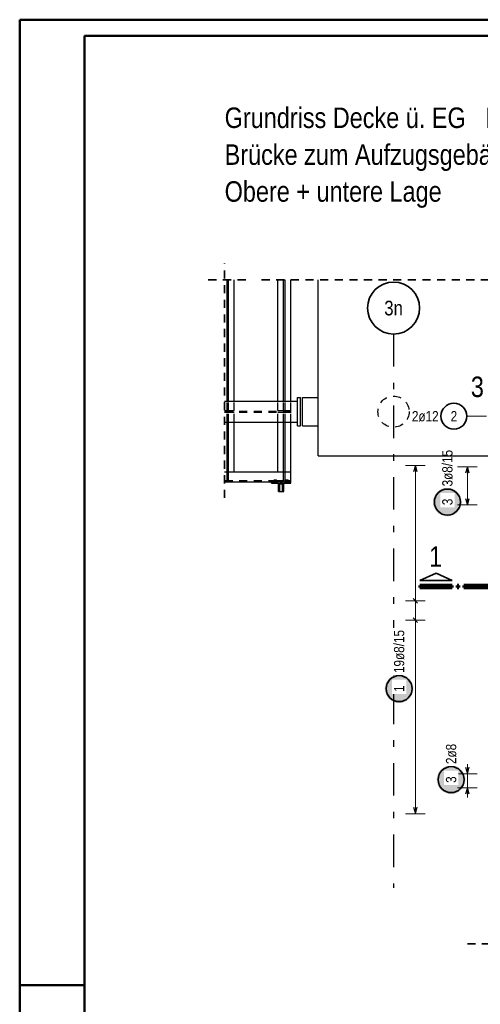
# Model space of a CAD drawing. Header units: millimetres. Extents: x 0 to 52.2, y 0 to 62.8.
# Tile 2 of 7: x 0 to 7.1, y 14.6 to 29.7. Entities that reach past the tile are written whole.
import ezdxf
from ezdxf.enums import TextEntityAlignment as Align

# ---------------------------------------------------------------- set-up
doc = ezdxf.new("R2010")
doc.units = ezdxf.units.MM
doc.linetypes.add('DASHDOTX2', pattern=[2, 1, -0.5, 0, -0.5])
doc.linetypes.add('HIDDEN', pattern=[0.375, 0.25, -0.125])
doc.styles.add('Arial Narrow', font='ARIALN.TTF')

msp = doc.modelspace()

# ---------------------------------------------------------------- hatches: boundary and pattern name
at = {"lineweight": 25, "true_color": 0xffffff}
for points in [[(6.802, 22.28), (6.801, 22.288), (6.801, 22.296), (6.8, 22.303), (6.799, 22.311), (6.798, 22.319), (6.797, 22.326), (6.795, 22.334), (6.793, 22.341), (6.791, 22.348), (6.788, 22.356), (6.785, 22.363), (6.782, 22.37), (6.779, 22.377), (6.776, 22.384), (6.772, 22.39), (6.768, 22.397), (6.764, 22.403), (6.76, 22.41), (6.755, 22.416), (6.75, 22.422), (6.745, 22.428), (6.74, 22.433), (6.734, 22.439), (6.729, 22.444), (6.723, 22.449), (6.717, 22.454), (6.711, 22.458), (6.705, 22.463), (6.698, 22.467), (6.692, 22.471), (6.685, 22.475), (6.678, 22.478), (6.671, 22.481), (6.664, 22.484), (6.657, 22.487), (6.65, 22.49), (6.642, 22.492), (6.635, 22.494), (6.627, 22.496), (6.62, 22.497), (6.612, 22.498), (6.605, 22.499), (6.597, 22.5), (6.589, 22.5), (6.582, 22.5), (6.574, 22.5), (6.566, 22.5), (6.559, 22.499), (6.551, 22.498), (6.543, 22.497), (6.536, 22.496), (6.528, 22.494), (6.521, 22.492), (6.514, 22.49), (6.506, 22.487), (6.499, 22.484), (6.492, 22.481), (6.485, 22.478), (6.478, 22.475), (6.472, 22.471), (6.465, 22.467), (6.458, 22.463), (6.452, 22.458), (6.446, 22.454), (6.44, 22.449), (6.434, 22.444), (6.429, 22.439), (6.423, 22.433), (6.418, 22.428), (6.413, 22.422), (6.408, 22.416), (6.404, 22.41), (6.399, 22.403), (6.395, 22.397), (6.391, 22.39), (6.387, 22.384), (6.384, 22.377), (6.381, 22.37), (6.378, 22.363), (6.375, 22.356), (6.372, 22.348), (6.37, 22.341), (6.368, 22.334), (6.366, 22.326), (6.365, 22.319), (6.364, 22.311), (6.363, 22.303), (6.362, 22.296), (6.362, 22.288), (6.362, 22.28), (6.362, 22.273), (6.362, 22.265), (6.363, 22.257), (6.364, 22.25), (6.365, 22.242), (6.366, 22.235), (6.368, 22.227), (6.37, 22.22), (6.372, 22.212), (6.375, 22.205), (6.378, 22.198), (6.381, 22.191), (6.384, 22.184), (6.387, 22.177), (6.391, 22.17), (6.395, 22.164), (6.399, 22.157), (6.404, 22.151), (6.408, 22.145), (6.413, 22.139), (6.418, 22.133), (6.423, 22.127), (6.429, 22.122), (6.434, 22.117), (6.44, 22.112), (6.446, 22.107), (6.452, 22.102), (6.458, 22.098), (6.465, 22.094), (6.472, 22.09), (6.478, 22.086), (6.485, 22.083), (6.492, 22.079), (6.499, 22.076), (6.506, 22.074), (6.514, 22.071), (6.521, 22.069), (6.528, 22.067), (6.536, 22.065), (6.543, 22.064), (6.551, 22.062), (6.559, 22.062), (6.566, 22.061), (6.574, 22.06), (6.582, 22.06), (6.589, 22.06), (6.597, 22.061), (6.605, 22.062), (6.612, 22.062), (6.62, 22.064), (6.627, 22.065), (6.635, 22.067), (6.642, 22.069), (6.65, 22.071), (6.657, 22.074), (6.664, 22.076), (6.671, 22.079), (6.678, 22.083), (6.685, 22.086), (6.692, 22.09), (6.698, 22.094), (6.705, 22.098), (6.711, 22.102), (6.717, 22.107), (6.723, 22.112), (6.729, 22.117), (6.734, 22.122), (6.74, 22.127), (6.745, 22.133), (6.75, 22.139), (6.755, 22.145), (6.76, 22.151), (6.764, 22.157), (6.768, 22.164), (6.772, 22.17), (6.776, 22.177), (6.779, 22.184), (6.782, 22.191), (6.785, 22.198), (6.788, 22.205), (6.791, 22.212), (6.793, 22.22), (6.795, 22.227), (6.797, 22.235), (6.798, 22.242), (6.799, 22.25), (6.8, 22.257), (6.801, 22.265)], [(6.059, 19.409), (6.059, 19.417), (6.058, 19.425), (6.057, 19.432), (6.057, 19.44), (6.055, 19.447), (6.054, 19.455), (6.052, 19.462), (6.05, 19.47), (6.048, 19.477), (6.045, 19.484), (6.043, 19.492), (6.04, 19.499), (6.036, 19.506), (6.033, 19.512), (6.029, 19.519), (6.025, 19.526), (6.021, 19.532), (6.017, 19.538), (6.012, 19.545), (6.007, 19.551), (6.002, 19.556), (5.997, 19.562), (5.992, 19.567), (5.986, 19.573), (5.98, 19.578), (5.974, 19.583), (5.968, 19.587), (5.962, 19.592), (5.955, 19.596), (5.949, 19.6), (5.942, 19.603), (5.935, 19.607), (5.928, 19.61), (5.921, 19.613), (5.914, 19.616), (5.907, 19.618), (5.899, 19.621), (5.892, 19.623), (5.884, 19.624), (5.877, 19.626), (5.869, 19.627), (5.862, 19.628), (5.854, 19.629), (5.846, 19.629), (5.839, 19.629), (5.831, 19.629), (5.823, 19.629), (5.816, 19.628), (5.808, 19.627), (5.8, 19.626), (5.793, 19.624), (5.785, 19.623), (5.778, 19.621), (5.771, 19.618), (5.763, 19.616), (5.756, 19.613), (5.749, 19.61), (5.742, 19.607), (5.735, 19.603), (5.729, 19.6), (5.722, 19.596), (5.716, 19.592), (5.709, 19.587), (5.703, 19.583), (5.697, 19.578), (5.691, 19.573), (5.686, 19.567), (5.68, 19.562), (5.675, 19.556), (5.67, 19.551), (5.665, 19.545), (5.661, 19.538), (5.656, 19.532), (5.652, 19.526), (5.648, 19.519), (5.644, 19.512), (5.641, 19.506), (5.638, 19.499), (5.635, 19.492), (5.632, 19.484), (5.629, 19.477), (5.627, 19.47), (5.625, 19.462), (5.623, 19.455), (5.622, 19.447), (5.621, 19.44), (5.62, 19.432), (5.619, 19.425), (5.619, 19.417), (5.619, 19.409), (5.619, 19.401), (5.619, 19.394), (5.62, 19.386), (5.621, 19.379), (5.622, 19.371), (5.623, 19.363), (5.625, 19.356), (5.627, 19.349), (5.629, 19.341), (5.632, 19.334), (5.635, 19.327), (5.638, 19.32), (5.641, 19.313), (5.644, 19.306), (5.648, 19.299), (5.652, 19.293), (5.656, 19.286), (5.661, 19.28), (5.665, 19.274), (5.67, 19.268), (5.675, 19.262), (5.68, 19.256), (5.686, 19.251), (5.691, 19.246), (5.697, 19.241), (5.703, 19.236), (5.709, 19.231), (5.716, 19.227), (5.722, 19.223), (5.729, 19.219), (5.735, 19.215), (5.742, 19.211), (5.749, 19.208), (5.756, 19.205), (5.763, 19.202), (5.771, 19.2), (5.778, 19.198), (5.785, 19.196), (5.793, 19.194), (5.8, 19.193), (5.808, 19.191), (5.816, 19.19), (5.823, 19.19), (5.831, 19.189), (5.839, 19.189), (5.846, 19.189), (5.854, 19.19), (5.862, 19.19), (5.869, 19.191), (5.877, 19.193), (5.884, 19.194), (5.892, 19.196), (5.899, 19.198), (5.907, 19.2), (5.914, 19.202), (5.921, 19.205), (5.928, 19.208), (5.935, 19.211), (5.942, 19.215), (5.949, 19.219), (5.955, 19.223), (5.962, 19.227), (5.968, 19.231), (5.974, 19.236), (5.98, 19.241), (5.986, 19.246), (5.992, 19.251), (5.997, 19.256), (6.002, 19.262), (6.007, 19.268), (6.012, 19.274), (6.017, 19.28), (6.021, 19.286), (6.025, 19.293), (6.029, 19.299), (6.033, 19.306), (6.036, 19.313), (6.04, 19.32), (6.043, 19.327), (6.045, 19.334), (6.048, 19.341), (6.05, 19.349), (6.052, 19.356), (6.054, 19.363), (6.055, 19.371), (6.057, 19.379), (6.057, 19.386), (6.058, 19.394)], [(6.859, 18.009), (6.859, 18.017), (6.858, 18.024), (6.857, 18.032), (6.857, 18.04), (6.855, 18.047), (6.854, 18.055), (6.852, 18.062), (6.85, 18.07), (6.848, 18.077), (6.845, 18.084), (6.843, 18.091), (6.84, 18.099), (6.836, 18.106), (6.833, 18.112), (6.829, 18.119), (6.825, 18.126), (6.821, 18.132), (6.817, 18.138), (6.812, 18.145), (6.807, 18.15), (6.802, 18.156), (6.797, 18.162), (6.792, 18.167), (6.786, 18.173), (6.78, 18.178), (6.774, 18.182), (6.768, 18.187), (6.762, 18.191), (6.755, 18.196), (6.749, 18.2), (6.742, 18.203), (6.735, 18.207), (6.728, 18.21), (6.721, 18.213), (6.714, 18.216), (6.707, 18.218), (6.699, 18.221), (6.692, 18.223), (6.684, 18.224), (6.677, 18.226), (6.669, 18.227), (6.662, 18.228), (6.654, 18.229), (6.646, 18.229), (6.639, 18.229), (6.631, 18.229), (6.623, 18.229), (6.616, 18.228), (6.608, 18.227), (6.6, 18.226), (6.593, 18.224), (6.585, 18.223), (6.578, 18.221), (6.571, 18.218), (6.563, 18.216), (6.556, 18.213), (6.549, 18.21), (6.542, 18.207), (6.535, 18.203), (6.529, 18.2), (6.522, 18.196), (6.516, 18.191), (6.509, 18.187), (6.503, 18.182), (6.497, 18.178), (6.491, 18.173), (6.486, 18.167), (6.48, 18.162), (6.475, 18.156), (6.47, 18.15), (6.465, 18.145), (6.461, 18.138), (6.456, 18.132), (6.452, 18.126), (6.448, 18.119), (6.444, 18.112), (6.441, 18.106), (6.438, 18.099), (6.435, 18.091), (6.432, 18.084), (6.429, 18.077), (6.427, 18.07), (6.425, 18.062), (6.423, 18.055), (6.422, 18.047), (6.421, 18.04), (6.42, 18.032), (6.419, 18.024), (6.419, 18.017), (6.419, 18.009), (6.419, 18.001), (6.419, 17.994), (6.42, 17.986), (6.421, 17.978), (6.422, 17.971), (6.423, 17.963), (6.425, 17.956), (6.427, 17.948), (6.429, 17.941), (6.432, 17.934), (6.435, 17.927), (6.438, 17.92), (6.441, 17.913), (6.444, 17.906), (6.448, 17.899), (6.452, 17.892), (6.456, 17.886), (6.461, 17.88), (6.465, 17.874), (6.47, 17.868), (6.475, 17.862), (6.48, 17.856), (6.486, 17.851), (6.491, 17.846), (6.497, 17.841), (6.503, 17.836), (6.509, 17.831), (6.516, 17.827), (6.522, 17.823), (6.529, 17.819), (6.535, 17.815), (6.542, 17.811), (6.549, 17.808), (6.556, 17.805), (6.563, 17.802), (6.571, 17.8), (6.578, 17.798), (6.585, 17.796), (6.593, 17.794), (6.6, 17.792), (6.608, 17.791), (6.616, 17.79), (6.623, 17.79), (6.631, 17.789), (6.639, 17.789), (6.646, 17.789), (6.654, 17.79), (6.662, 17.79), (6.669, 17.791), (6.677, 17.792), (6.684, 17.794), (6.692, 17.796), (6.699, 17.798), (6.707, 17.8), (6.714, 17.802), (6.721, 17.805), (6.728, 17.808), (6.735, 17.811), (6.742, 17.815), (6.749, 17.819), (6.755, 17.823), (6.762, 17.827), (6.768, 17.831), (6.774, 17.836), (6.78, 17.841), (6.786, 17.846), (6.792, 17.851), (6.797, 17.856), (6.802, 17.862), (6.807, 17.868), (6.812, 17.874), (6.817, 17.88), (6.821, 17.886), (6.825, 17.892), (6.829, 17.899), (6.833, 17.906), (6.836, 17.913), (6.84, 17.92), (6.843, 17.927), (6.845, 17.934), (6.848, 17.941), (6.85, 17.948), (6.852, 17.956), (6.854, 17.963), (6.855, 17.971), (6.857, 17.978), (6.857, 17.986), (6.858, 17.994)]]:
    msp.add_hatch(color=7, dxfattribs=at).paths.add_polyline_path(points)

# ---------------------------------------------------------------- linework, layer by layer
at = {"color": 4, "linetype": 'Continuous', "lineweight": 50}
for p, q in [((42.05, 29.7), (0, 29.7)), ((0, 29.7), (0, 0)), ((41.8, 29.45), (1, 29.45)), ((1, 29.45), (1, 0.25))]:
    msp.add_line(p, q, dxfattribs=at)
at = {"color": 2, "linetype": 'HIDDEN', "lineweight": 35, "ltscale": 0.5}
for p, q in [((3.153, 22.342), (3.153, 25.95)), ((2.903, 25.7), (3.553, 25.7)), ((3.723, 25.7), (17.574, 25.7)), ((6.889, 15.481), (7.789, 15.481))]:
    msp.add_line(p, q, dxfattribs=at)
at = {"color": 3, "linetype": 'Continuous', "lineweight": 25}
for p, q in [((3.192, 23.83), (3.192, 25.7)), ((3.214, 23.83), (3.214, 25.7)), ((3.303, 23.83), (3.303, 25.7)), ((3.973, 23.83), (3.973, 25.7)), ((4.062, 23.83), (4.062, 25.7)), ((4.084, 23.83), (4.084, 25.7)), ((4.173, 23.83), (4.173, 25.7)), ((4.593, 22.99), (4.593, 25.7)), ((3.153, 23.83), (4.273, 23.83)), ((4.273, 23.89), (4.323, 23.89)), ((4.273, 23.83), (4.273, 23.89)), ((4.273, 23.51), (4.273, 23.83)), ((4.323, 23.45), (4.323, 23.89)), ((4.353, 23.89), (4.593, 23.89)), ((4.353, 23.45), (4.353, 23.89)), ((4.593, 23.45), (4.593, 23.89)), ((3.153, 23.51), (4.273, 23.51)), ((3.192, 22.742), (3.192, 23.51)), ((3.214, 22.742), (3.214, 23.51)), ((3.303, 22.742), (3.303, 23.51)), ((3.973, 22.742), (3.973, 23.51)), ((4.062, 22.742), (4.062, 23.51)), ((4.084, 22.742), (4.084, 23.51)), ((4.173, 22.742), (4.173, 23.51)), ((4.273, 23.45), (4.273, 23.51)), ((4.273, 23.45), (4.323, 23.45)), ((4.353, 23.45), (4.593, 23.45)), ((3.153, 22.742), (4.173, 22.742)), ((4.173, 22.592), (4.173, 22.742)), ((3.153, 22.592), (3.873, 22.592)), ((3.873, 22.592), (4.173, 22.592)), ((3.873, 22.572), (3.873, 22.592)), ((3.873, 22.572), (3.982, 22.572)), ((3.982, 22.442), (3.982, 22.572)), ((4.002, 22.572), (4.044, 22.572)), ((4.002, 22.442), (4.002, 22.572)), ((4.044, 22.442), (4.044, 22.572)), ((4.064, 22.572), (4.173, 22.572)), ((4.064, 22.442), (4.064, 22.572)), ((4.173, 22.572), (4.173, 22.592)), ((3.982, 22.442), (4.002, 22.442)), ((4.003, 22.562), (4.043, 22.562)), ((4.003, 22.442), (4.003, 22.562)), ((4.003, 22.442), (4.043, 22.442)), ((4.043, 22.442), (4.043, 22.562)), ((4.044, 22.442), (4.064, 22.442))]:
    msp.add_line(p, q, dxfattribs=at)
at = {"color": 3, "linetype": 'DASHDOTX2', "lineweight": 25, "ltscale": 0.5}
msp.add_line((5.754, 24.864), (5.754, 16.347), dxfattribs=at)
at = {"color": 3, "linetype": 'HIDDEN', "lineweight": 25, "ltscale": 0.5}
for p, q in [((3.192, 23.688), (3.192, 23.83)), ((3.214, 23.688), (3.214, 23.83)), ((3.303, 23.688), (3.303, 23.83)), ((3.973, 23.688), (3.973, 23.83)), ((4.062, 23.688), (4.062, 23.83)), ((4.084, 23.688), (4.084, 23.83)), ((4.173, 23.688), (4.173, 23.83)), ((3.153, 23.688), (3.192, 23.688)), ((3.153, 23.678), (4.273, 23.678)), ((3.153, 23.663), (4.273, 23.663)), ((3.153, 23.663), (3.192, 23.663)), ((3.192, 23.688), (3.214, 23.688)), ((3.192, 23.663), (3.214, 23.663)), ((3.192, 23.51), (3.192, 23.663)), ((3.214, 23.688), (3.303, 23.688)), ((3.214, 23.663), (3.303, 23.663)), ((3.214, 23.51), (3.214, 23.663)), ((3.303, 23.51), (3.303, 23.663)), ((3.973, 23.688), (4.062, 23.688)), ((3.973, 23.663), (4.062, 23.663)), ((3.973, 23.51), (3.973, 23.663)), ((4.062, 23.688), (4.084, 23.688)), ((4.062, 23.663), (4.084, 23.663)), ((4.062, 23.51), (4.062, 23.663)), ((4.084, 23.688), (4.173, 23.688)), ((4.084, 23.663), (4.173, 23.663)), ((4.084, 23.51), (4.084, 23.663)), ((4.173, 23.51), (4.173, 23.663)), ((3.192, 22.609), (3.192, 22.742)), ((3.214, 22.609), (3.214, 22.742)), ((4.062, 22.609), (4.062, 22.742)), ((4.084, 22.609), (4.084, 22.742)), ((3.153, 22.609), (3.915, 22.609)), ((3.914, 22.592), (3.914, 22.609)), ((3.914, 22.572), (3.914, 22.592)), ((3.915, 22.619), (3.917, 22.619)), ((3.915, 22.609), (3.915, 22.619)), ((3.915, 22.609), (3.917, 22.609)), ((3.917, 22.619), (3.922, 22.619)), ((3.917, 22.609), (3.922, 22.609)), ((3.922, 22.619), (3.927, 22.619)), ((3.922, 22.609), (3.927, 22.609)), ((3.927, 22.619), (3.939, 22.619)), ((3.927, 22.609), (3.939, 22.609)), ((3.939, 22.619), (3.944, 22.619)), ((3.939, 22.609), (3.944, 22.609)), ((3.944, 22.619), (3.948, 22.619)), ((3.944, 22.609), (3.948, 22.609)), ((3.948, 22.619), (3.95, 22.619)), ((3.948, 22.609), (3.95, 22.609)), ((3.95, 22.609), (3.95, 22.619)), ((3.95, 22.609), (4.095, 22.609)), ((3.952, 22.592), (3.952, 22.609)), ((3.952, 22.572), (3.952, 22.592)), ((4.094, 22.592), (4.094, 22.609)), ((4.094, 22.572), (4.094, 22.592)), ((4.095, 22.619), (4.097, 22.619)), ((4.095, 22.609), (4.095, 22.619)), ((4.095, 22.609), (4.097, 22.609)), ((4.097, 22.619), (4.102, 22.619)), ((4.097, 22.609), (4.102, 22.609)), ((4.102, 22.619), (4.107, 22.619)), ((4.102, 22.609), (4.107, 22.609)), ((4.107, 22.619), (4.119, 22.619)), ((4.107, 22.609), (4.119, 22.609)), ((4.119, 22.619), (4.124, 22.619)), ((4.119, 22.609), (4.124, 22.609)), ((4.124, 22.619), (4.128, 22.619)), ((4.124, 22.609), (4.128, 22.609)), ((4.128, 22.619), (4.13, 22.619)), ((4.128, 22.609), (4.13, 22.609)), ((4.13, 22.609), (4.13, 22.619)), ((4.13, 22.609), (4.173, 22.609)), ((4.132, 22.592), (4.132, 22.609)), ((4.132, 22.572), (4.132, 22.592)), ((3.982, 22.515), (4.002, 22.515)), ((3.982, 22.489), (4.002, 22.489)), ((4.044, 22.515), (4.064, 22.515)), ((4.044, 22.489), (4.064, 22.489))]:
    msp.add_line(p, q, dxfattribs=at)
at = {"color": 5, "linetype": 'Continuous', "lineweight": 18, "ltscale": 0.5}
for p, q in [((6.882, 23.6), (7.182, 23.6)), ((6.239, 22.842), (5.939, 22.842)), ((6.089, 17.485), (6.089, 22.842)), ((7.039, 22.822), (6.739, 22.822)), ((6.889, 22.235), (6.889, 22.822)), ((6.739, 22.235), (7.039, 22.235)), ((5.939, 20.758), (6.239, 20.758)), ((5.939, 20.461), (6.239, 20.461)), ((6.889, 17.735), (6.889, 18.249)), ((6.739, 18.099), (7.039, 18.099)), ((7.039, 17.885), (6.739, 17.885)), ((5.939, 17.485), (6.239, 17.485))]:
    msp.add_line(p, q, dxfattribs=at)
at = {"color": 3, "linetype": 'Continuous', "lineweight": 25, "ltscale": 0.5}
for p, q in [((6.089, 22.842), (6.062, 22.742)), ((6.115, 22.742), (6.089, 22.842)), ((6.889, 22.822), (6.862, 22.722)), ((6.915, 22.722), (6.889, 22.822)), ((6.862, 22.335), (6.889, 22.235)), ((6.889, 22.235), (6.915, 22.335)), ((6.053, 20.794), (6.124, 20.723)), ((6.053, 20.496), (6.124, 20.425)), ((6.862, 18.199), (6.889, 18.099)), ((6.889, 18.099), (6.915, 18.199)), ((6.889, 17.885), (6.862, 17.785)), ((6.915, 17.785), (6.889, 17.885)), ((6.062, 17.585), (6.089, 17.485)), ((6.089, 17.485), (6.115, 17.585))]:
    msp.add_line(p, q, dxfattribs=at)
at = {"color": 2, "linetype": 'Continuous', "lineweight": 35}
for p, q in [((6.408, 21.185), (6.16, 21.072)), ((6.16, 21.072), (6.655, 21.072)), ((6.655, 21.072), (6.408, 21.185))]:
    msp.add_line(p, q, dxfattribs=at)
at = {"color": 1, "linetype": 'Continuous', "lineweight": 70}
for p, q in [((6.655, 20.997), (6.16, 20.997)), ((6.16, 20.997), (6.16, 20.967)), ((6.16, 20.967), (6.655, 20.967)), ((6.655, 20.967), (6.655, 20.997)), ((6.76, 20.997), (6.73, 20.997)), ((6.73, 20.997), (6.73, 20.967)), ((6.73, 20.967), (6.76, 20.967)), ((6.76, 20.967), (6.76, 20.997)), ((7.33, 20.997), (6.835, 20.997)), ((6.835, 20.997), (6.835, 20.967)), ((6.835, 20.967), (7.33, 20.967))]:
    msp.add_line(p, q, dxfattribs=at)
at = {"color": 4, "linetype": 'Continuous', "lineweight": 50, "ltscale": 0.5}
msp.add_line((0, 14.85), (1, 14.85), dxfattribs=at)
at = {"color": 2, "linetype": 'Continuous', "lineweight": 35}
msp.add_circle((5.754, 25.264), 0.4, dxfattribs=at)
at = {"color": 3, "linetype": 'HIDDEN', "lineweight": 25, "ltscale": 0.5}
msp.add_circle((5.753, 23.67), 0.24, dxfattribs=at)
at = {"color": 2, "linetype": 'Continuous', "lineweight": 35, "ltscale": 0.5}
for centre in [(6.682, 23.6), (6.582, 22.28), (5.839, 19.409), (6.639, 18.009)]:
    msp.add_circle(centre, 0.2, dxfattribs=at)

# ---------------------------------------------------------------- texts
at = {"color": 1, "lineweight": 70, "style": 'Arial Narrow'}
for s, p in [('Grundriss Decke ü. EG   M. 1:25', (3.154, 28.034)), ('Brücke zum Aufzugsgebäude Achse 3n-4n/Hn-In', (3.154, 27.467)), ('Obere + untere Lage', (3.154, 26.9)), ('3', (6.943, 23.895)), ('1', (6.3, 21.284))]:
    msp.add_text(s, height=0.315, dxfattribs=at).set_placement(p)
at = {"color": 4, "lineweight": 50, "style": 'Arial Narrow'}
msp.add_text('3n', height=0.225, dxfattribs=at).set_placement((5.754, 25.264), align=Align.MIDDLE_CENTER)
at = {"color": 2, "lineweight": 35, "attachment_point": 1, "line_spacing_factor": 0.9, "style": 'Arial Narrow'}
for s, insert, char_height in [('2ø12', (6.036, 23.679), 0.1575), ('2', (6.632, 23.679), 0.158)]:
    msp.add_mtext(s, dxfattribs=dict(at, insert=insert, char_height=char_height))

# ---------------------------------------------------------------- next in the draw order: texts
at = {"color": 2, "lineweight": 35, "attachment_point": 1, "rotation": 90, "line_spacing_factor": 0.9, "style": 'Arial Narrow', "bg_fill": 3, "box_fill_scale": 1.2, "bg_fill_color": 256, "bg_fill_true_color": 13158600, "bg_fill_transparency": 0}
for s, insert, char_height in [('3ø8/15', (6.503, 22.52), 0.1575), ('3', (6.503, 22.231), 0.158), ('19ø8/15', (5.76, 19.649), 0.1575), ('1', (5.76, 19.36), 0.158), ('2ø8', (6.56, 18.249), 0.1575), ('3', (6.56, 17.959), 0.158)]:
    msp.add_mtext(s, dxfattribs=dict(at, insert=insert, char_height=char_height))

# ---------------------------------------------------------------- next in the draw order: linework, layer by layer
at = {"color": 3, "linetype": 'Continuous', "lineweight": 25}
msp.add_line((4.593, 22.99), (17.324, 22.99), dxfattribs=at)

doc.saveas('drawing.dxf')
